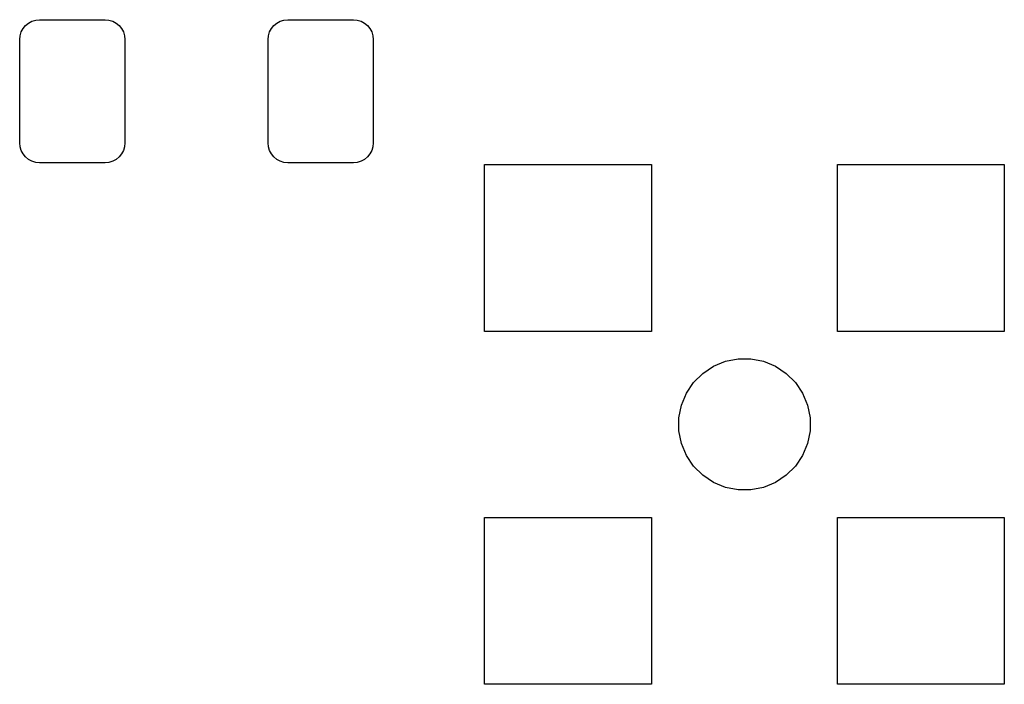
# Model space of a CAD drawing. Extents: x 5.036 to 5.524, y -3.279 to -2.95.
import ezdxf

# ---------------------------------------------------------------- set-up
doc = ezdxf.new("R2010")
doc.units = 0
doc.header["$MEASUREMENT"] = 0
doc.layers.add('BLACK', color=7, linetype='CONTINUOUS')

msp = doc.modelspace()

# ---------------------------------------------------------------- linework, layer by layer
at = {"layer": 'BLACK', "linetype": 'CONTINUOUS'}
for p, q in [((5.03877, -2.95245), (5.04026, -2.95123)), ((5.04026, -2.95123), (5.04196, -2.95032)), ((5.04196, -2.95032), (5.04381, -2.94976)), ((5.04381, -2.94976), (5.04573, -2.94957)), ((5.04573, -2.94957), (5.07821, -2.94957)), ((5.07821, -2.94957), (5.08013, -2.94976)), ((5.08013, -2.94976), (5.08198, -2.95032)), ((5.08198, -2.95032), (5.08368, -2.95123)), ((5.08368, -2.95123), (5.08517, -2.95245)), ((5.1618, -2.95245), (5.16329, -2.95123)), ((5.16329, -2.95123), (5.16499, -2.95032)), ((5.16499, -2.95032), (5.16684, -2.94976)), ((5.16684, -2.94976), (5.16876, -2.94957)), ((5.16876, -2.94957), (5.20124, -2.94957)), ((5.20124, -2.94957), (5.20316, -2.94976)), ((5.20316, -2.94976), (5.20501, -2.95032)), ((5.20501, -2.95032), (5.20671, -2.95123)), ((5.20671, -2.95123), (5.2082, -2.95245)), ((5.03607, -2.95749), (5.03664, -2.95564)), ((5.03664, -2.95564), (5.03754, -2.95394)), ((5.03754, -2.95394), (5.03877, -2.95245)), ((5.08517, -2.95245), (5.08639, -2.95394)), ((5.08639, -2.95394), (5.0873, -2.95564)), ((5.0873, -2.95564), (5.08786, -2.95749)), ((5.15911, -2.95749), (5.15967, -2.95564)), ((5.15967, -2.95564), (5.16058, -2.95394)), ((5.16058, -2.95394), (5.1618, -2.95245)), ((5.2082, -2.95245), (5.20942, -2.95394)), ((5.20942, -2.95394), (5.21033, -2.95564)), ((5.21033, -2.95564), (5.21089, -2.95749)), ((5.03589, -2.95941), (5.03607, -2.95749)), ((5.03589, -3.01059), (5.03589, -2.95941)), ((5.08786, -2.95749), (5.08805, -2.95941)), ((5.08805, -2.95941), (5.08805, -3.01059)), ((5.15892, -2.95941), (5.15911, -2.95749)), ((5.15892, -3.01059), (5.15892, -2.95941)), ((5.21089, -2.95749), (5.21108, -2.95941)), ((5.21108, -2.95941), (5.21108, -3.01059)), ((5.03607, -3.01251), (5.03589, -3.01059)), ((5.03664, -3.01436), (5.03607, -3.01251)), ((5.03754, -3.01606), (5.03664, -3.01436)), ((5.0873, -3.01436), (5.08639, -3.01606)), ((5.08786, -3.01251), (5.0873, -3.01436)), ((5.08805, -3.01059), (5.08786, -3.01251)), ((5.15911, -3.01251), (5.15892, -3.01059)), ((5.15967, -3.01436), (5.15911, -3.01251)), ((5.16058, -3.01606), (5.15967, -3.01436)), ((5.21033, -3.01436), (5.20942, -3.01606)), ((5.21089, -3.01251), (5.21033, -3.01436)), ((5.21108, -3.01059), (5.21089, -3.01251)), ((5.03877, -3.01755), (5.03754, -3.01606)), ((5.04026, -3.01877), (5.03877, -3.01755)), ((5.04196, -3.01968), (5.04026, -3.01877)), ((5.04381, -3.02024), (5.04196, -3.01968)), ((5.08198, -3.01968), (5.08013, -3.02024)), ((5.08368, -3.01877), (5.08198, -3.01968)), ((5.08517, -3.01755), (5.08368, -3.01877)), ((5.08639, -3.01606), (5.08517, -3.01755)), ((5.1618, -3.01755), (5.16058, -3.01606)), ((5.16329, -3.01877), (5.1618, -3.01755)), ((5.16499, -3.01968), (5.16329, -3.01877)), ((5.16684, -3.02024), (5.16499, -3.01968)), ((5.20501, -3.01968), (5.20316, -3.02024)), ((5.20671, -3.01877), (5.20501, -3.01968)), ((5.2082, -3.01755), (5.20671, -3.01877)), ((5.20942, -3.01606), (5.2082, -3.01755)), ((5.04573, -3.02043), (5.04381, -3.02024)), ((5.07821, -3.02043), (5.04573, -3.02043)), ((5.08013, -3.02024), (5.07821, -3.02043)), ((5.16876, -3.02043), (5.16684, -3.02024)), ((5.20124, -3.02043), (5.16876, -3.02043)), ((5.20316, -3.02024), (5.20124, -3.02043)), ((5.26626, -3.10394), (5.26626, -3.02126)), ((5.26626, -3.02126), (5.34894, -3.02126)), ((5.34894, -3.02126), (5.34894, -3.10394)), ((5.44106, -3.10394), (5.44106, -3.02126)), ((5.44106, -3.02126), (5.52374, -3.02126)), ((5.52374, -3.02126), (5.52374, -3.10394)), ((5.34894, -3.10394), (5.26626, -3.10394)), ((5.52374, -3.10394), (5.44106, -3.10394)), ((5.3743, -3.12477), (5.37961, -3.12122)), ((5.37961, -3.12122), (5.38553, -3.11877)), ((5.38553, -3.11877), (5.3918, -3.11752)), ((5.3918, -3.11752), (5.3982, -3.11752)), ((5.3982, -3.11752), (5.40447, -3.11877)), ((5.40447, -3.11877), (5.41039, -3.12122)), ((5.41039, -3.12122), (5.4157, -3.12477)), ((5.36977, -3.12929), (5.3743, -3.12477)), ((5.4157, -3.12477), (5.42023, -3.12929)), ((5.36622, -3.13461), (5.36977, -3.12929)), ((5.42023, -3.12929), (5.42378, -3.13461)), ((5.36377, -3.14053), (5.36622, -3.13461)), ((5.42378, -3.13461), (5.42623, -3.14053)), ((5.36252, -3.1468), (5.36377, -3.14053)), ((5.42623, -3.14053), (5.42748, -3.1468)), ((5.36252, -3.1532), (5.36252, -3.1468)), ((5.42748, -3.1468), (5.42748, -3.1532)), ((5.36377, -3.15947), (5.36252, -3.1532)), ((5.42748, -3.1532), (5.42623, -3.15947)), ((5.36622, -3.16539), (5.36377, -3.15947)), ((5.42623, -3.15947), (5.42378, -3.16539)), ((5.36977, -3.1707), (5.36622, -3.16539)), ((5.42378, -3.16539), (5.42023, -3.1707)), ((5.3743, -3.17523), (5.36977, -3.1707)), ((5.42023, -3.1707), (5.4157, -3.17523)), ((5.37961, -3.17878), (5.3743, -3.17523)), ((5.4157, -3.17523), (5.41039, -3.17878)), ((5.38553, -3.18123), (5.37961, -3.17878)), ((5.41039, -3.17878), (5.40447, -3.18123)), ((5.3918, -3.18248), (5.38553, -3.18123)), ((5.3982, -3.18248), (5.3918, -3.18248)), ((5.40447, -3.18123), (5.3982, -3.18248)), ((5.26626, -3.27874), (5.26626, -3.19606)), ((5.26626, -3.19606), (5.34894, -3.19606)), ((5.34894, -3.19606), (5.34894, -3.27874)), ((5.44106, -3.27874), (5.44106, -3.19606)), ((5.44106, -3.19606), (5.52374, -3.19606)), ((5.52374, -3.19606), (5.52374, -3.27874)), ((5.34894, -3.27874), (5.26626, -3.27874)), ((5.52374, -3.27874), (5.44106, -3.27874))]:
    msp.add_line(p, q, dxfattribs=at)

doc.saveas('drawing.dxf')
